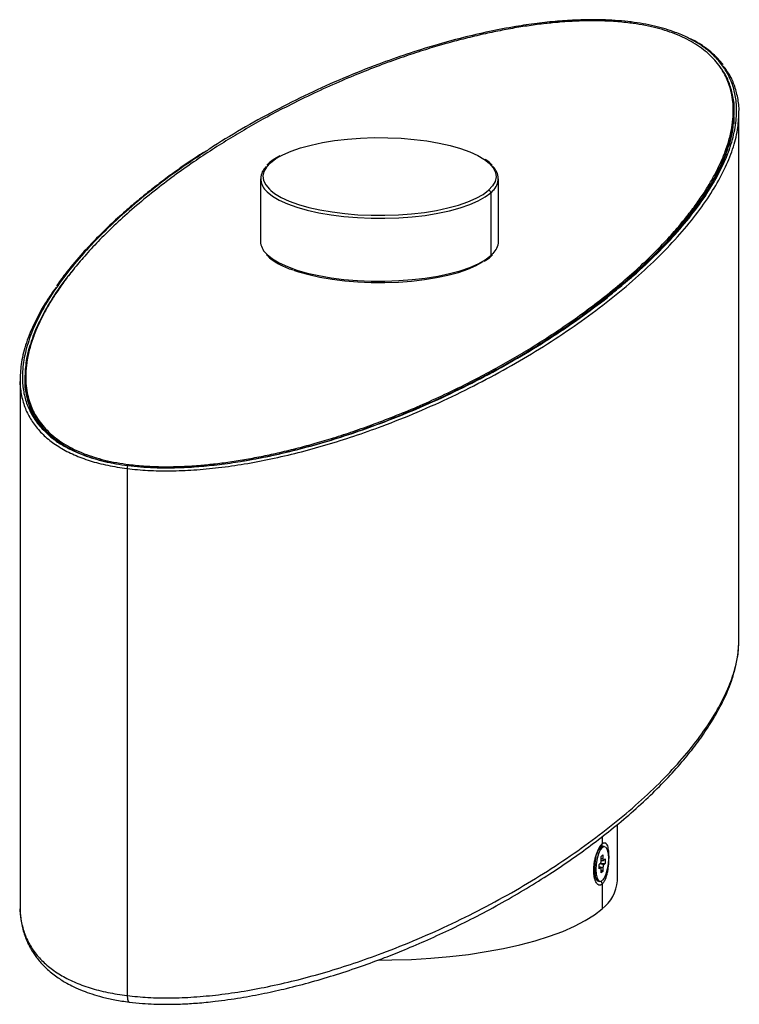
# Paper-space layout '_Dimétrica' of a CAD drawing. Header units: millimetres. Extents: x -76 to 76, y -26 to 181.
import ezdxf

# ---------------------------------------------------------------- set-up
doc = ezdxf.new("R2010")
doc.units = ezdxf.units.MM

psp = doc.layouts.new('_Dimétrica')

# ---------------------------------------------------------------- linework, layer by layer
at = {"color": 7, "linetype": 'Continuous', "lineweight": 25}
for p, q in [((74.53, 161.39), (74.53, 161.74)), ((75.53, 50.64), (75.53, 161.42)), ((-23.25, 150.82), (-23.69, 150.39)), ((-25, 147.56), (-25, 134.36)), ((25, 134.36), (25, 147.56)), ((22.57, 144.85), (22.92, 145.14)), ((23.84, 145.05), (23.39, 144.61)), ((23.39, 144.61), (23.39, 131.41)), ((23.25, 131.09), (23.73, 131.56)), ((23.84, 131.85), (23.39, 131.41)), ((-74.53, 105.72), (-74.53, 105.37)), ((-75.53, 105.4), (-75.53, -5.38)), ((-53.03, 86.64), (-53.03, -24.14)), ((50, 0), (50, 11.86)), ((46.77, 9.28), (46.77, 7.78)), ((46.43, 7.02), (46.3, 6.9)), ((46.77, 7.02), (46.47, 7.06)), ((46.59, 7.24), (46.66, 7.23)), ((47.23, 7.21), (46.93, 7.24)), ((46.59, 5.11), (46.95, 5.43)), ((46.59, 4.32), (46.59, 5.11)), ((46.95, 4.63), (46.59, 4.63)), ((46.59, 4.29), (47.08, 4.29)), ((46.95, 5.43), (46.95, 4.63)), ((47.12, 4.32), (47.42, 4.58)), ((47.42, 4.58), (47.42, 3.64)), ((46.12, 3.43), (46.42, 3.7)), ((46.12, 2.49), (46.12, 3.43)), ((46.95, 2.75), (46.12, 2.91)), ((46.5, 2.77), (46.12, 2.88)), ((46.42, 2.75), (46.12, 2.84)), ((46.42, 2.75), (46.12, 2.49)), ((47.12, 3.38), (46.24, 3.54)), ((46.43, 3.71), (47.42, 3.64)), ((46.59, 1.64), (46.59, 2.44)), ((46.95, 1.96), (46.59, 2.14)), ((46.95, 2.75), (46.95, 1.96)), ((47.42, 3.64), (47.12, 3.38)), ((45.36, 0.59), (45.57, 0.24)), ((45.57, 0.14), (45.51, 0.26)), ((45.58, 0.2), (45.51, 0.26)), ((46.95, 1.96), (46.59, 1.64)), ((46.01, -0.1), (46.31, -0.14)), ((46.77, -0.71), (46.77, -5.89))]:
    psp.add_line(p, q, dxfattribs=at)
at = {"color": 7, "linetype": 'Continuous', "lineweight": 25, "flags": 128}
for points in [[(-20.73, 152.38), (-20.3, 152.6), (-18.57, 153.35), (-16.59, 154.04), (-14.39, 154.64), (-11.99, 155.15), (-9.43, 155.56), (-6.74, 155.88), (-3.96, 156.09), (-1.12, 156.19), (1.73, 156.17), (4.55, 156.05), (7.31, 155.82), (9.98, 155.49), (12.51, 155.05), (14.87, 154.52), (17.03, 153.9), (18.96, 153.2), (20.63, 152.43), (21.93, 151.67)], [(-22.92, 150.91), (-21.76, 151.78), (-20.73, 152.38)], [(21.93, 151.67), (22.03, 151.6), (23.12, 150.73), (23.91, 149.81), (24.37, 148.88), (24.5, 147.93), (24.3, 146.98), (23.77, 146.05), (22.92, 145.14)], [(-22.92, 150.91), (-23.77, 150.01), (-24.3, 149.07), (-24.5, 148.13), (-24.37, 147.18), (-23.91, 146.24), (-23.12, 145.33), (-22.82, 145.06)], [(-23.89, 145.1), (-23.6, 144.8), (-22.48, 143.91), (-21.05, 143.06), (-19.35, 142.28), (-17.38, 141.56), (-15.17, 140.93), (-12.77, 140.39), (-10.18, 139.94), (-7.46, 139.6), (-4.64, 139.37), (-1.76, 139.24), (1.15, 139.23), (4.04, 139.33), (6.87, 139.54), (9.62, 139.86), (12.23, 140.29), (14.68, 140.81), (16.93, 141.42), (18.95, 142.12), (20.72, 142.89), (22.2, 143.72), (23.39, 144.61)], [(-22.82, 145.06), (-22.03, 144.45), (-20.63, 143.62), (-18.96, 142.85), (-17.03, 142.16), (-14.87, 141.54), (-12.51, 141.01), (-9.98, 140.57), (-7.31, 140.23), (-4.55, 140), (-1.73, 139.88), (1.12, 139.87), (3.96, 139.97), (6.74, 140.18), (9.43, 140.49), (11.99, 140.9), (14.39, 141.42), (16.59, 142.02), (18.57, 142.7), (20.3, 143.46), (21.76, 144.27), (22.57, 144.85)], [(-23.89, 131.9), (-23.6, 131.6), (-22.48, 130.71), (-21.05, 129.86), (-19.35, 129.08), (-17.38, 128.37), (-15.17, 127.73), (-12.77, 127.19), (-10.18, 126.75), (-7.46, 126.4), (-4.64, 126.17), (-1.76, 126.04), (1.15, 126.03), (4.04, 126.13), (6.87, 126.34), (9.62, 126.66), (12.23, 127.09), (14.68, 127.61), (16.93, 128.22), (18.95, 128.92), (20.72, 129.69), (22.2, 130.52), (23.39, 131.41)], [(-18.08, 128.37), (-17.03, 128.01), (-14.87, 127.39), (-12.51, 126.86), (-9.98, 126.43), (-7.31, 126.09), (-4.55, 125.86), (-1.73, 125.74), (1.12, 125.73), (3.96, 125.83), (6.74, 126.03), (9.43, 126.35), (11.99, 126.76), (14.39, 127.27), (16.59, 127.88), (18.57, 128.56), (20.3, 129.31), (21.76, 130.13), (21.77, 130.14)], [(46.77, 7.02), (46.37, 6.5), (46, 5.68), (45.71, 4.65), (45.53, 3.52), (45.46, 2.38), (45.53, 1.36), (45.71, 0.55), (46, 0.04), (46.37, -0.14), (46.77, 0.05)], [(46.47, 7.06), (46.06, 6.53), (46.04, 6.49)], [(46.47, 7.06), (46.87, 7.25), (46.93, 7.24)], [(46.77, 7.02), (47.17, 7.21), (47.54, 7.04), (47.83, 6.52), (48.01, 5.71), (48.08, 4.69), (48.01, 3.55), (47.83, 2.42), (47.54, 1.39), (47.17, 0.57), (46.77, 0.05)], [(45.45, 4.88), (45.41, 4.69), (45.22, 3.55), (45.16, 2.42), (45.22, 1.4), (45.41, 0.59), (45.7, 0.07), (46.01, -0.1)], [(-0.28, -16.67), (2.6, -16.64), (6.71, -16.52), (10.78, -16.27), (14.78, -15.92), (18.67, -15.46), (22.44, -14.89), (26.05, -14.23), (29.49, -13.46), (32.72, -12.6), (35.73, -11.66), (38.5, -10.64), (41, -9.54), (43.22, -8.38), (45.15, -7.16), (46.77, -5.89)], [(-53.03, -24.14), (-52.97, -24.85), (-52.8, -25.33), (-52.58, -25.5)]]:
    psp.add_lwpolyline(points, dxfattribs=at)
at = {"color": 7, "linetype": 'Continuous', "lineweight": 25}
for centre, radius, start, end in [((52.63, 180.26), 0.0282, 31.3421, 138.7786), ((53.26, 180.14), 0.541, 138.4958, 167.4818), ((-21.51, 147.56), 3.42, 132.2157, 225.9095), ((-22.98, 150.51), 0.413, 81.6065, 130.9081), ((21.5, 147.56), 3.43, 313.0666, 47.7436), ((22.84, 144.6), 0.546, 1.0587, 81.7605), ((-21.31, 134.55), 3.7, 182.9709, 225.6427), ((21.36, 134.52), 3.65, 312.9957, 357.4498), ((22.97, 131.4), 0.413, 311.911, 1.2127), ((-52.05, 86.7), 0.984, 144.9309, 183.5931), ((-52.29, 87.26), 0.394, 144.9317, 183.5929), ((45.95, 7.76), 0.822, 302.9873, 1.2471), ((41.94, 0.59), 8.08, 306.7217, 355.8304), ((45.71, -0.72), 1.06, 0.6113, 36.3476)]:
    psp.add_arc(centre, radius, start, end, dxfattribs=at)
for points, knots in [([(52.61, 180.28), (51.48, 180.4), (49.17, 180.65), (45.57, 180.77), (41.78, 180.72), (38.21, 180.5), (34.7, 180.16), (31.36, 179.72), (27.89, 179.17), (24.39, 178.5), (20.76, 177.71), (17.11, 176.81), (13.34, 175.79), (9.47, 174.63), (5.32, 173.28), (0.9, 171.7), (-3.8, 169.89), (-8.75, 167.82), (-13.97, 165.45), (-18.93, 163.01), (-23.48, 160.62), (-27.5, 158.36), (-31.37, 156.07), (-35.23, 153.64), (-39.19, 151.01), (-43.28, 148.1), (-47.48, 144.9), (-51.56, 141.53), (-55.36, 138.12), (-58.7, 134.84), (-61.58, 131.75), (-64.02, 128.89), (-66.08, 126.23), (-67.8, 123.79), (-69.27, 121.46), (-70.55, 119.18), (-71.7, 116.85), (-72.67, 114.5), (-73.48, 112.05), (-74.03, 109.6), (-74.32, 107.5), (-74.31, 106.3), (-74.31, 105.88)], [0, 0, 0, 0, 0.012894, 0.026243, 0.039084, 0.054018, 0.06556, 0.078791, 0.092927, 0.107433, 0.122622, 0.13999, 0.156722, 0.175505, 0.196457, 0.219834, 0.245835, 0.274484, 0.306234, 0.341646, 0.37051, 0.398796, 0.427093, 0.45649, 0.48827, 0.523122, 0.561229, 0.602125, 0.64178, 0.679769, 0.715024, 0.747347, 0.776871, 0.804395, 0.829324, 0.854269, 0.880035, 0.906419, 0.931617, 0.960578, 0.986408, 1, 1, 1, 1]), ([(52.86, 180.5), (51.98, 180.6), (50.22, 180.79), (47.43, 180.95), (44.53, 181), (41.16, 180.92), (37.3, 180.67), (32.97, 180.21), (28.15, 179.49), (22.89, 178.49), (17.21, 177.16), (11.42, 175.56), (5.56, 173.71), (-0.87, 171.42), (-7.78, 168.65), (-15.06, 165.37), (-22.21, 161.79), (-29.1, 157.93), (-33.95, 155.02), (-36.34, 153.39), (-36.7, 153.15)], [0, 0, 0, 0, 0.021391, 0.043096, 0.065417, 0.088619, 0.121314, 0.156415, 0.194224, 0.243467, 0.297117, 0.355223, 0.417738, 0.484515, 0.573651, 0.668588, 0.768674, 0.873183, 0.981304, 1, 1, 1, 1]), ([(74.31, 161.89), (74.31, 162.19), (74.34, 163.13), (74.15, 164.64), (73.78, 166.39), (73.26, 167.96), (72.55, 169.5), (71.65, 170.98), (70.52, 172.42), (69.23, 173.74), (67.72, 174.98), (66.03, 176.1), (64.16, 177.11), (62.18, 177.98), (60.04, 178.74), (57.76, 179.37), (55.3, 179.9), (53.49, 180.16), (52.61, 180.28)], [0, 0, 0, 0, 0.042531, 0.13495, 0.218396, 0.294083, 0.362479, 0.442258, 0.511264, 0.576494, 0.64117, 0.703386, 0.757072, 0.812229, 0.860057, 0.906012, 0.954126, 1, 1, 1, 1]), ([(65.09, 177.01), (64.97, 177.08), (64.14, 177.55), (62.44, 178.23), (60.09, 179.04), (57.81, 179.64), (55.42, 180.14), (53.71, 180.38), (52.86, 180.5)], [0, 0, 0, 0, 0.042599, 0.300629, 0.48374, 0.659887, 0.831185, 1, 1, 1, 1]), ([(50.06, 124.45), (51.16, 125.35), (54.11, 127.77), (58.31, 131.76), (62.69, 136.38), (66.44, 140.97), (69.56, 145.5), (72.01, 149.91), (73.77, 154.18), (74.82, 158.24), (75.13, 161.84), (74.85, 164.98), (74.13, 167.66), (72.96, 170.13), (71.35, 172.38), (69.38, 174.3), (67.32, 175.83), (65.77, 176.65), (65.09, 177.01)], [0, 0, 0, 0, 0.053933, 0.144165, 0.233653, 0.321666, 0.407487, 0.490441, 0.569885, 0.645241, 0.715993, 0.768997, 0.818619, 0.864741, 0.907326, 0.946412, 0.976424, 1, 1, 1, 1]), ([(72.19, 171.53), (71.85, 171.95), (71.24, 172.7), (70.17, 173.74), (69.09, 174.65), (67.84, 175.55), (66.63, 176.33), (65.7, 176.79), (65.35, 176.96)], [0, 0, 0, 0, 0.22048, 0.391302, 0.557322, 0.718503, 0.894707, 1, 1, 1, 1]), ([(74.51, 161.7), (74.52, 161.79), (74.61, 162.84), (74.33, 164.78), (73.62, 167.45), (72.72, 169.51), (71.84, 170.66), (71.58, 171.01)], [0, 0, 0, 0, 0.029048, 0.334494, 0.620252, 0.8856, 1, 1, 1, 1]), ([(75.51, 161.42), (75.52, 161.51), (75.61, 162.56), (75.32, 164.52), (74.62, 167.21), (73.63, 169.43), (72.62, 170.74), (72.24, 171.23)], [0, 0, 0, 0, 0.027286, 0.31889, 0.592081, 0.846237, 1, 1, 1, 1]), ([(-53.03, 86.64), (-51.58, 86.49), (-48.64, 86.19), (-43.86, 86.11), (-38.85, 86.32), (-33.62, 86.82), (-28.2, 87.6), (-22.62, 88.67), (-16.91, 90.01), (-11.09, 91.61), (-5.21, 93.47), (1.25, 95.77), (8.18, 98.55), (15.47, 101.83), (22.62, 105.43), (29.56, 109.28), (36.22, 113.37), (42.52, 117.65), (48.43, 122.09), (53.87, 126.63), (58.8, 131.23), (63.17, 135.86), (66.93, 140.46), (70.05, 144.99), (72.51, 149.42), (74.25, 153.69), (75.34, 157.67), (75.46, 160.23), (75.51, 161.42)], [0, 0, 0, 0, 0.016298, 0.033162, 0.051091, 0.07048, 0.091605, 0.114652, 0.139716, 0.166826, 0.195966, 0.22707, 0.268566, 0.312741, 0.359298, 0.407901, 0.458176, 0.509729, 0.562143, 0.61499, 0.667838, 0.720251, 0.771804, 0.822079, 0.870682, 0.917239, 0.961415, 1, 1, 1, 1]), ([(-52.61, 87.49), (-51.48, 87.37), (-49.17, 87.12), (-45.57, 87), (-41.78, 87.05), (-38.21, 87.27), (-34.7, 87.61), (-31.36, 88.05), (-27.89, 88.6), (-24.39, 89.27), (-20.76, 90.06), (-17.11, 90.96), (-13.34, 91.98), (-9.47, 93.14), (-5.32, 94.49), (-0.9, 96.07), (3.8, 97.88), (8.75, 99.95), (13.97, 102.32), (18.93, 104.76), (23.48, 107.15), (27.5, 109.41), (31.37, 111.7), (35.23, 114.13), (39.19, 116.76), (43.28, 119.67), (47.48, 122.87), (51.56, 126.24), (55.36, 129.65), (58.7, 132.93), (61.58, 136.02), (64.02, 138.88), (66.08, 141.54), (67.8, 143.98), (69.27, 146.31), (70.55, 148.59), (71.7, 150.92), (72.67, 153.27), (73.48, 155.72), (74.03, 158.17), (74.32, 160.27), (74.31, 161.47), (74.31, 161.89)], [0, 0, 0, 0, 0.012894, 0.026243, 0.039084, 0.054018, 0.06556, 0.078791, 0.092927, 0.107433, 0.122622, 0.13999, 0.156722, 0.175505, 0.196457, 0.219834, 0.245835, 0.274484, 0.306234, 0.341646, 0.37051, 0.398796, 0.427093, 0.45649, 0.48827, 0.523122, 0.561229, 0.602125, 0.64178, 0.679769, 0.715024, 0.747347, 0.776871, 0.804395, 0.829324, 0.854269, 0.880035, 0.906419, 0.931617, 0.960578, 0.986408, 1, 1, 1, 1]), ([(-28.7, 88.22), (-26.9, 88.55), (-23.09, 89.23), (-17.51, 90.56), (-11.75, 92.14), (-5.92, 93.99), (0.5, 96.27), (7.39, 99.04), (14.65, 102.31), (21.78, 105.89), (28.69, 109.73), (35.33, 113.81), (41.62, 118.08), (47.51, 122.5), (52.94, 127.03), (57.85, 131.62), (62.21, 136.23), (65.96, 140.82), (69.07, 145.34), (71.52, 149.75), (73.26, 154.01), (74.34, 157.97), (74.46, 160.52), (74.51, 161.7)], [0, 0, 0, 0, 0.024376, 0.051769, 0.081476, 0.113468, 0.147664, 0.193336, 0.242004, 0.293327, 0.346931, 0.402397, 0.459285, 0.51713, 0.575458, 0.633786, 0.691631, 0.748519, 0.803984, 0.857588, 0.908912, 0.957579, 1, 1, 1, 1]), ([(65.46, 140.06), (65.61, 140.24), (66.98, 141.91), (69.04, 145.06), (71.53, 149.47), (73.26, 153.72), (74.34, 157.69), (74.46, 160.24), (74.51, 161.42)], [0, 0, 0, 0, 0.025262, 0.240204, 0.447932, 0.646824, 0.835421, 1, 1, 1, 1]), ([(74.51, 159.07), (74.52, 159.16), (74.59, 159.99), (74.45, 160.82), (74.32, 161.56)], [0, 0, 0, 0, 0.107982, 1, 1, 1, 1]), ([(-36.7, 153.15), (-38.48, 151.96), (-42.43, 149.33), (-47.96, 145.15), (-53.41, 140.61), (-58.33, 136.01), (-62.69, 131.39), (-66.44, 126.8), (-69.56, 122.27), (-72.01, 117.86), (-73.77, 113.59), (-74.82, 109.53), (-75.13, 105.93), (-74.85, 102.79), (-74.14, 100.11), (-72.94, 97.64), (-71.57, 95.62), (-70.31, 94.46), (-69.84, 94.03)], [0, 0, 0, 0, 0.064657, 0.14373, 0.223461, 0.303192, 0.382265, 0.460034, 0.535868, 0.609168, 0.679366, 0.745953, 0.808471, 0.855306, 0.899153, 0.939907, 0.977536, 1, 1, 1, 1]), ([(-36.97, 153.07), (-38.06, 152.37), (-40.32, 150.91), (-43.37, 148.73), (-46.21, 146.62), (-48.72, 144.65), (-51.09, 142.72), (-53.76, 140.44), (-56.73, 137.73), (-59.85, 134.66), (-63.02, 131.24), (-65.75, 128.02), (-67.29, 125.84), (-67.87, 125.01)], [0, 0, 0, 0, 0.079388, 0.164207, 0.241487, 0.310932, 0.377887, 0.45106, 0.556236, 0.665969, 0.775763, 0.914708, 1, 1, 1, 1]), ([(-20.94, 152.34), (-21.19, 152.21), (-21.95, 151.82), (-22.67, 151.31), (-23.14, 150.91), (-23.25, 150.82)], [0, 0, 0, 0, 0.268375, 0.82167, 1, 1, 1, 1]), ([(23.68, 150.39), (23.64, 150.43), (23.35, 150.79), (22.86, 151.19), (22.33, 151.52), (22.23, 151.58)], [0, 0, 0, 0, 0.108302, 0.839653, 1, 1, 1, 1]), ([(65.53, 140.35), (64.93, 139.55), (63.54, 137.69), (60.95, 134.8), (58.06, 131.77), (55.13, 128.98), (52.42, 126.54), (50.62, 125.04), (49.79, 124.35)], [0, 0, 0, 0, 0.147882, 0.341927, 0.53673, 0.712859, 0.867617, 1, 1, 1, 1]), ([(-23.75, 131.61), (-23.69, 131.54), (-23.38, 131.15), (-22.53, 130.5), (-21.59, 129.87), (-20.92, 129.55), (-20.78, 129.48)], [0, 0, 0, 0, 0.096744, 0.492575, 0.894087, 1, 1, 1, 1]), ([(22.02, 130.2), (22.33, 130.4), (22.78, 130.69), (23.14, 131), (23.25, 131.09)], [0, 0, 0, 0, 0.689672, 1, 1, 1, 1]), ([(-64.42, 128.33), (-64.92, 127.73), (-66.66, 125.63), (-69.05, 122.05), (-71.53, 117.64), (-73.26, 113.39), (-74.34, 109.42), (-74.46, 106.88), (-74.51, 105.69)], [0, 0, 0, 0, 0.081673, 0.284215, 0.479959, 0.667376, 0.845093, 1, 1, 1, 1]), ([(-20.78, 129.48), (-20.4, 129.29), (-19.65, 128.9), (-18.72, 128.56), (-18.25, 128.39)], [0, 0, 0, 0, 0.492387, 1, 1, 1, 1]), ([(-67.96, 124.72), (-68.66, 123.74), (-70.39, 121.3), (-72.5, 117.41), (-74.26, 113.14), (-75.34, 109.16), (-75.46, 106.6), (-75.51, 105.4)], [0, 0, 0, 0, 0.154815, 0.385697, 0.606858, 0.816707, 1, 1, 1, 1]), ([(-52.86, 87.27), (-51.98, 87.17), (-50.22, 86.97), (-47.43, 86.82), (-44.53, 86.77), (-41.16, 86.85), (-37.3, 87.1), (-32.97, 87.56), (-28.15, 88.28), (-22.89, 89.28), (-17.21, 90.61), (-11.42, 92.21), (-5.56, 94.06), (0.87, 96.35), (7.78, 99.12), (15.06, 102.4), (22.2, 105.99), (29.12, 109.84), (35.78, 113.92), (42.05, 118.2), (46.84, 121.72), (49.34, 123.84), (50.06, 124.45)], [0, 0, 0, 0, 0.017104, 0.034459, 0.052306, 0.070858, 0.097001, 0.125066, 0.155298, 0.194671, 0.237569, 0.284029, 0.334016, 0.387409, 0.45868, 0.53459, 0.614617, 0.69818, 0.784632, 0.873291, 0.963435, 1, 1, 1, 1]), ([(-74.51, 105.69), (-74.52, 105.6), (-74.61, 104.55), (-74.32, 102.61), (-73.65, 99.94), (-72.47, 97.48), (-70.86, 95.25), (-68.92, 93.34), (-66.75, 91.76), (-64.45, 90.47), (-62.09, 89.45), (-59.75, 88.67), (-57.57, 88.08), (-56, 87.78), (-55.25, 87.63)], [0, 0, 0, 0, 0.013634, 0.156998, 0.29112, 0.415664, 0.530505, 0.635714, 0.716319, 0.790969, 0.860302, 0.909365, 0.95646, 1, 1, 1, 1]), ([(-74.31, 105.88), (-74.31, 105.58), (-74.34, 104.64), (-74.15, 103.13), (-73.78, 101.38), (-73.26, 99.81), (-72.55, 98.27), (-71.65, 96.79), (-70.52, 95.35), (-69.23, 94.03), (-67.72, 92.79), (-66.03, 91.67), (-64.16, 90.66), (-62.18, 89.79), (-60.04, 89.03), (-57.76, 88.4), (-55.3, 87.87), (-53.49, 87.61), (-52.61, 87.49)], [0, 0, 0, 0, 0.042531, 0.13495, 0.218396, 0.294083, 0.362479, 0.442258, 0.511264, 0.576494, 0.64117, 0.703386, 0.757072, 0.812229, 0.860057, 0.906012, 0.954126, 1, 1, 1, 1]), ([(-75.51, 105.4), (-75.52, 105.31), (-75.61, 104.26), (-75.32, 102.31), (-74.64, 99.62), (-73.45, 97.13), (-71.82, 94.87), (-69.75, 92.84), (-67.24, 91.05), (-64.32, 89.53), (-60.96, 88.27), (-57.23, 87.27), (-54.42, 86.85), (-53.03, 86.64)], [0, 0, 0, 0, 0.012655, 0.147902, 0.274608, 0.392487, 0.501469, 0.601682, 0.69354, 0.777847, 0.855807, 0.929133, 1, 1, 1, 1]), ([(-74.51, 105.4), (-74.52, 105.31), (-74.61, 104.27), (-74.33, 102.33), (-73.61, 99.66), (-72.88, 97.86), (-72.21, 96.96), (-72.15, 96.88)], [0, 0, 0, 0, 0.031298, 0.365398, 0.677962, 0.968202, 1, 1, 1, 1]), ([(-69.57, 93.92), (-69.87, 94.21), (-70.61, 94.92), (-71.52, 96), (-72.03, 96.8), (-72.26, 97.15)], [0, 0, 0, 0, 0.270836, 0.671555, 1, 1, 1, 1]), ([(-69.84, 94.03), (-69.61, 93.8), (-68.87, 93.05), (-67.18, 91.88), (-64.87, 90.57), (-62.46, 89.53), (-60.08, 88.73), (-57.82, 88.13), (-55.42, 87.63), (-53.71, 87.39), (-52.86, 87.27)], [0, 0, 0, 0, 0.081414, 0.260235, 0.426242, 0.580876, 0.690612, 0.796175, 0.898831, 1, 1, 1, 1]), ([(-53.03, -24.14), (-51.58, -24.29), (-48.64, -24.59), (-43.86, -24.67), (-38.85, -24.46), (-33.62, -23.96), (-28.2, -23.18), (-22.62, -22.11), (-16.91, -20.77), (-11.09, -19.17), (-5.21, -17.31), (1.25, -15.01), (8.18, -12.23), (15.47, -8.95), (22.62, -5.36), (29.56, -1.5), (36.22, 2.59), (42.52, 6.87), (48.43, 11.31), (53.87, 15.85), (58.8, 20.45), (63.17, 25.08), (66.93, 29.68), (70.05, 34.21), (72.51, 38.64), (74.25, 42.91), (75.34, 46.89), (75.46, 49.45), (75.51, 50.64)], [0, 0, 0, 0, 0.016298, 0.033162, 0.051091, 0.07048, 0.091606, 0.114653, 0.139717, 0.166827, 0.195967, 0.227071, 0.268567, 0.312743, 0.3593, 0.407903, 0.458179, 0.509732, 0.562146, 0.614994, 0.667841, 0.720255, 0.771808, 0.822084, 0.870687, 0.917244, 0.96142, 1, 1, 1, 1]), ([(-52.58, -25.5), (-51.67, -25.6), (-49.97, -25.79), (-47.52, -25.92), (-45.21, -25.97), (-43.22, -25.95), (-41.41, -25.89), (-39.84, -25.81), (-38.18, -25.69), (-36.39, -25.54), (-33.33, -25.21), (-29.17, -24.62), (-24.18, -23.68), (-19.19, -22.56), (-14.12, -21.24), (-8.88, -19.67), (-3.79, -17.97), (0.93, -16.23), (5.58, -14.38), (10.31, -12.36), (15.41, -9.99), (20.63, -7.39), (25.87, -4.56), (30.96, -1.6), (35.72, 1.38), (40.22, 4.4), (44.51, 7.49), (48.79, 10.8), (52.97, 14.3), (56.97, 17.96), (60.66, 21.69), (63.85, 25.26), (66.62, 28.74), (68.97, 32.08), (70.96, 35.35), (72.37, 38.09), (73.38, 40.42), (74.17, 42.55), (74.87, 44.99), (75.41, 47.72), (75.49, 49.64), (75.53, 50.65)], [0, 0, 0, 0, 0.010365, 0.019315, 0.026869, 0.03542, 0.040978, 0.046573, 0.052681, 0.059345, 0.066615, 0.087496, 0.108263, 0.128398, 0.152506, 0.177878, 0.204379, 0.230328, 0.253638, 0.282517, 0.313416, 0.347765, 0.383753, 0.420874, 0.458027, 0.492708, 0.529774, 0.567817, 0.608777, 0.651208, 0.693114, 0.73453, 0.770457, 0.807539, 0.843063, 0.875595, 0.894835, 0.916642, 0.941731, 0.96969, 1, 1, 1, 1]), ([(46.77, -0.71), (46.75, -0.73), (46.69, -0.77), (46.62, -0.82), (46.54, -0.86), (46.46, -0.9), (46.38, -0.92), (46.31, -0.93), (46.23, -0.93), (46.12, -0.91), (46, -0.86), (45.85, -0.77), (45.71, -0.63), (45.53, -0.39), (45.33, 0.01), (45.15, 0.62), (45.04, 1.35), (45, 2.16), (45.04, 3.03), (45.15, 3.91), (45.33, 4.78), (45.53, 5.46), (45.7, 5.97), (45.85, 6.32), (46, 6.65), (46.15, 6.95), (46.3, 7.21), (46.46, 7.44), (46.62, 7.63), (46.72, 7.73), (46.77, 7.78)], [0, 0, 0, 0, 0.015442, 0.030784, 0.046063, 0.061316, 0.07658, 0.091893, 0.107292, 0.122813, 0.153963, 0.185071, 0.216301, 0.247599, 0.310418, 0.373522, 0.436726, 0.499977, 0.563228, 0.626432, 0.689536, 0.752356, 0.783651, 0.814878, 0.84599, 0.877162, 0.90809, 0.938674, 0.969211, 1, 1, 1, 1]), ([(45.25, 0.97), (45.21, 1.17), (45.12, 1.59), (45.1, 2.43), (45.16, 3.37), (45.32, 4.4), (45.63, 5.55), (46, 6.44), (46.35, 7.02), (46.53, 7.19), (46.62, 7.27)], [0, 0, 0, 0, 0.111138, 0.239722, 0.345391, 0.470758, 0.622271, 0.798923, 0.896663, 1, 1, 1, 1]), ([(46.51, 7.15), (46.55, 7.17), (46.67, 7.26), (46.78, 7.24), (46.85, 7.23)], [0, 0, 0, 0, 0.318986, 1, 1, 1, 1]), ([(46.77, 7.78), (46.8, 7.8), (46.85, 7.84), (46.92, 7.89), (46.99, 7.94), (47.07, 7.97), (47.14, 7.99), (47.21, 8), (47.27, 8), (47.36, 7.99), (47.47, 7.95), (47.58, 7.85), (47.69, 7.72), (47.82, 7.48), (47.95, 7.09), (48.07, 6.49), (48.14, 5.76), (48.16, 4.95), (48.14, 4.09), (48.07, 3.2), (47.95, 2.32), (47.82, 1.63), (47.69, 1.12), (47.58, 0.76), (47.47, 0.43), (47.34, 0.13), (47.21, -0.14), (47.07, -0.37), (46.92, -0.56), (46.82, -0.66), (46.77, -0.71)], [0, 0, 0, 0, 0.015447, 0.0307939, 0.0460773, 0.0613347, 0.0766034, 0.0919209, 0.1073243, 0.1228498, 0.1539973, 0.1851027, 0.21633, 0.2476252, 0.3104419, 0.3735402, 0.4367384, 0.4999831, 0.5632279, 0.6264262, 0.6895247, 0.7523415, 0.7836347, 0.814859, 0.8459686, 0.8771373, 0.9080715, 0.9386612, 0.9692044, 1, 1, 1, 1]), ([(46.42, 3.7), (46.43, 3.71), (46.46, 3.73), (46.5, 3.81), (46.55, 3.94), (46.58, 4.09), (46.59, 4.22), (46.59, 4.29), (46.59, 4.32)], [0, 0, 0, 0, 0.135649, 0.270468, 0.499971, 0.729474, 0.863073, 1, 1, 1, 1]), ([(46.95, 4.63), (46.95, 4.6), (46.95, 4.53), (46.96, 4.43), (47, 4.34), (47.04, 4.29), (47.09, 4.29), (47.11, 4.31), (47.12, 4.32)], [0, 0, 0, 0, 0.135649, 0.270468, 0.499971, 0.729474, 0.863073, 1, 1, 1, 1]), ([(46.59, 2.44), (46.59, 2.47), (46.59, 2.54), (46.58, 2.64), (46.55, 2.74), (46.5, 2.78), (46.46, 2.78), (46.43, 2.76), (46.42, 2.75)], [0, 0, 0, 0, 0.135649, 0.270468, 0.499971, 0.729474, 0.863073, 1, 1, 1, 1]), ([(47.12, 3.38), (47.11, 3.36), (47.09, 3.34), (47.04, 3.26), (47, 3.13), (46.96, 2.98), (46.95, 2.85), (46.95, 2.79), (46.95, 2.75)], [0, 0, 0, 0, 0.135649, 0.270468, 0.499971, 0.729474, 0.863073, 1, 1, 1, 1]), ([(45.98, -0.06), (45.95, -0.06), (45.81, -0.08), (45.68, 0.08), (45.58, 0.2)], [0, 0, 0, 0, 0.202688, 1, 1, 1, 1]), ([(-75.51, -5.38), (-75.52, -5.47), (-75.61, -6.52), (-75.32, -8.47), (-74.64, -11.16), (-73.45, -13.65), (-71.82, -15.91), (-69.75, -17.94), (-67.24, -19.73), (-64.32, -21.26), (-60.96, -22.51), (-57.23, -23.51), (-54.42, -23.93), (-53.03, -24.14)], [0, 0, 0, 0, 0.012678, 0.147922, 0.274625, 0.392501, 0.501481, 0.601691, 0.693547, 0.777852, 0.85581, 0.929135, 1, 1, 1, 1]), ([(-75.53, -5.5), (-75.51, -6.08), (-75.49, -7.18), (-75.27, -8.75), (-74.95, -10.17), (-74.58, -11.4), (-74.18, -12.43), (-73.81, -13.26), (-73.43, -13.99), (-73.01, -14.72), (-72.5, -15.52), (-71.87, -16.37), (-71.07, -17.33), (-70.08, -18.34), (-68.96, -19.33), (-67.85, -20.17), (-66.78, -20.89), (-65.61, -21.58), (-64.18, -22.33), (-62.43, -23.09), (-60.42, -23.82), (-58.2, -24.47), (-55.59, -25.06), (-53.61, -25.35), (-52.58, -25.5)], [0, 0, 0, 0, 0.075283, 0.145006, 0.20446, 0.259934, 0.304173, 0.337924, 0.367019, 0.399287, 0.434545, 0.472503, 0.512845, 0.565659, 0.611927, 0.652186, 0.687736, 0.71908, 0.760342, 0.810149, 0.852274, 0.897975, 0.947098, 1, 1, 1, 1])]:
    psp.add_open_spline(points, degree=3, knots=knots, dxfattribs=at)

doc.saveas('drawing.dxf')
